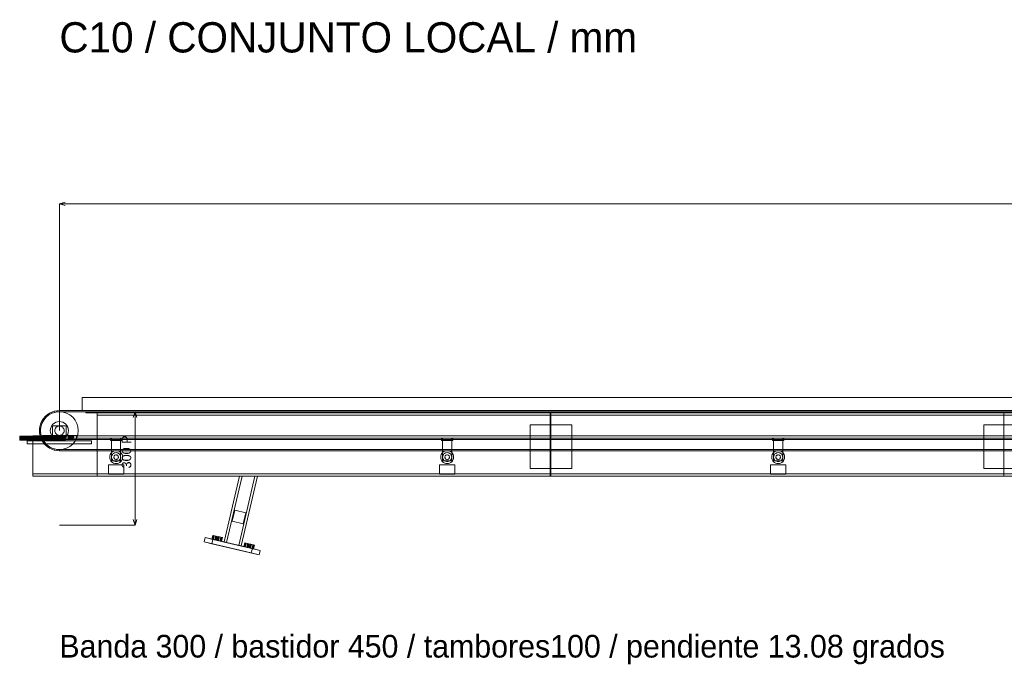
# Model space of a CAD drawing. Header units: millimetres. Extents: x -2233 to 61924, y -68080 to 6847.
# Tile 5 of 256: x -105 to 2499, y -56620 to -54913. Entities that reach past the tile are written whole.
import ezdxf

# ---------------------------------------------------------------- set-up
doc = ezdxf.new("R2010")
doc.units = ezdxf.units.MM
for name, color, linetype, lineweight in [('COTAS_P', 1, 'Continuous', 0), ('R27_C10_CONJUNTO', 7, 'Continuous', 0), ('TEXTOS', 4, 'Continuous', 0)]:
    doc.layers.add(name, color=color, linetype=linetype, lineweight=lineweight)
doc.dimstyles.new('R19_10', dxfattribs={"dimtxt": 25, "dimasz": 15, "dimexe": 15, "dimexo": 8, "dimgap": 10, "dimtad": 1, "dimtih": 1, "dimtoh": 1, "dimdsep": 46, "dimcen": 0.09, "dimadec": 0, "dimazin": 0, "dimtfac": 1, "dimtdec": 4, "dimtofl": 0, "dimtmove": 0, "dimatfit": 3, "dimfxl": 1, "dimtolj": 1, "dimtzin": 0, "dimarcsym": 0})

# ---------------------------------------------------------------- blocks, each defined once
blk = doc.blocks.new('DIM_R28_65')
at = {"layer": 'COTAS_P'}
for p, q in [((0, -55400), (15, -55395.5)), ((0, -56000), (0, -55400)), ((0, -55400), (9055.1, -55400)), ((0, -55400), (15, -55404.5)), ((9055.1, -55400), (9040.1, -55395.5)), ((9055.1, -55400), (9040.1, -55404.5)), ((9055.1, -56000), (9055.1, -55400))]:
    blk.add_line(p, q, dxfattribs=at)
blk.add_text('9055.11 P', height=25, dxfattribs=at).set_placement((4527.6, -55390))
blk = doc.blocks.new('DIM_R28_66')
at = {"layer": 'COTAS_P'}
for p, q in [((0, -55950), (200, -55950)), ((200, -55950), (195.5, -55965)), ((200, -56250), (200, -55950)), ((200, -55950), (204.5, -55965)), ((200, -56250), (195.5, -56235)), ((200, -56250), (204.5, -56235)), ((0, -56250), (200, -56250))]:
    blk.add_line(p, q, dxfattribs=at)
blk.add_text('300 P', height=25, rotation=90, dxfattribs=at).set_placement((190, -56100))

msp = doc.modelspace()

# ---------------------------------------------------------------- linework, layer by layer
at = {"layer": 'R27_C10_CONJUNTO'}
for p, q in [((60, -55912), (8995.109, -55912)), ((60, -55912), (60, -55947)), ((-37.477, -55962.523), (-32.264, -55957.952)), ((-35.355, -55964.645), (-27.779, -55958.427)), ((-32.264, -55957.952), (-26.5, -55954.101)), ((-30.438, -55960.332), (-32.264, -55957.952)), ((-25, -55956.699), (-30.438, -55960.332)), ((-27.779, -55958.427), (-19.134, -55953.806)), ((-26.5, -55954.101), (-20.282, -55951.034)), ((-25, -55956.699), (-26.5, -55954.101)), ((-19.134, -55953.806), (-25, -55956.699)), ((-20.282, -55951.034), (-13.717, -55948.806)), ((-19.134, -55953.806), (-20.282, -55951.034)), ((-19.134, -55953.806), (-9.755, -55950.961)), ((-12.941, -55951.704), (-19.134, -55953.806)), ((-13.717, -55948.806), (-6.918, -55947.453)), ((-12.941, -55951.704), (-13.717, -55948.806)), ((-6.526, -55950.428), (-12.941, -55951.704)), ((-9.755, -55950.961), (0, -55950)), ((0, -55950), (-9.755, -55950.961)), ((-6.918, -55947.453), (0, -55947)), ((-6.526, -55950.428), (-6.918, -55947.453)), ((0, -55950), (-6.526, -55950.428)), ((-6.526, -55950.428), (0, -55950)), ((0, -55947), (9055.109, -55947)), ((0, -55947), (0, -55950)), ((0, -55950), (0, -55947)), ((0, -55950), (9055.109, -55950)), ((9055.109, -55950), (0, -55950)), ((0, -55950), (9.755, -55950.961)), ((9.755, -55950.961), (0, -55950)), ((9.755, -55950.961), (19.134, -55953.806)), ((19.134, -55953.806), (27.779, -55958.427)), ((27.779, -55958.427), (35.355, -55964.645)), ((60, -55947), (8995.109, -55947)), ((70, -55950), (8985.109, -55950)), ((70, -55950), (70, -55953)), ((70, -55953), (8985.109, -55953)), ((100, -55953), (1298, -55953)), ((100, -55953), (100, -56120)), ((100, -55953), (100, -55959)), ((100, -55953), (8955.109, -55953)), ((100, -55959), (1298, -55959)), ((100, -55959), (8955.109, -55959)), ((1298, -56120), (1298, -55953)), ((1298, -55959), (1298, -55953)), ((1300, -55953), (2498, -55953)), ((1300, -55953), (1300, -56120)), ((1300, -55953), (1300, -55959)), ((1300, -55959), (2498, -55959)), ((2498, -56120), (2498, -55953)), ((2498, -55959), (2498, -55953)), ((-51.194, -55986.283), (-48.966, -55979.718)), ((-49.039, -55990.245), (-46.194, -55980.866)), ((-48.966, -55979.718), (-45.899, -55973.5)), ((-46.194, -55980.866), (-48.966, -55979.718)), ((-46.194, -55980.866), (-48.296, -55987.059)), ((-46.194, -55980.866), (-41.573, -55972.221)), ((-43.301, -55975), (-46.194, -55980.866)), ((-45.899, -55973.5), (-42.048, -55967.736)), ((-43.301, -55975), (-45.899, -55973.5)), ((-39.668, -55969.562), (-43.301, -55975)), ((-42.048, -55967.736), (-37.477, -55962.523)), ((-39.668, -55969.562), (-42.048, -55967.736)), ((-41.573, -55972.221), (-35.355, -55964.645)), ((-35.355, -55964.645), (-39.668, -55969.562)), ((-35.355, -55964.645), (-37.477, -55962.523)), ((-30.438, -55960.332), (-35.355, -55964.645)), ((-19.955, -55986.666), (-16.971, -55983.029)), ((-16.971, -55983.029), (-13.334, -55980.045)), ((-13.334, -55980.045), (-9.184, -55977.827)), ((-9.184, -55977.827), (-4.682, -55976.461)), ((-4.682, -55976.461), (0, -55976)), ((0, -55976), (4.682, -55976.461)), ((4.682, -55976.461), (9.184, -55977.827)), ((9.184, -55977.827), (13.334, -55980.045)), ((13.334, -55980.045), (16.971, -55983.029)), ((16.971, -55983.029), (19.955, -55986.666)), ((35.355, -55964.645), (41.573, -55972.221)), ((41.573, -55972.221), (46.194, -55980.866)), ((46.194, -55980.866), (49.039, -55990.245)), ((1245, -55985), (1355, -55985)), ((1245, -55985), (1245, -56100)), ((1355, -56100), (1355, -55985)), ((2445, -55985), (2555, -55985)), ((2445, -55985), (2445, -56100)), ((-53, -56000), (-52.547, -55993.082)), ((-50, -56000), (-53, -56000)), ((-52.547, -56006.918), (-53, -56000)), ((-52.547, -55993.082), (-51.194, -55986.283)), ((-49.572, -55993.474), (-52.547, -55993.082)), ((-49.572, -56006.526), (-52.547, -56006.918)), ((-51.194, -56013.717), (-52.547, -56006.918)), ((-48.296, -55987.059), (-51.194, -55986.283)), ((-50, -56000), (-49.039, -55990.245)), ((-49.572, -55993.474), (-50, -56000)), ((-49.039, -56009.755), (-50, -56000)), ((-50, -56000), (-49.572, -56006.526)), ((-48.296, -55987.059), (-49.572, -55993.474)), ((-49.572, -56006.526), (-48.296, -56012.941)), ((-46.194, -56019.134), (-49.039, -56009.755)), ((-24, -56000), (-23.539, -55995.318)), ((-23.539, -56004.682), (-24, -56000)), ((-23.539, -55995.318), (-22.173, -55990.816)), ((-22.173, -56009.184), (-23.539, -56004.682)), ((-22.173, -55990.816), (-19.955, -55986.666)), ((-19.955, -56013.334), (-22.173, -56009.184)), ((-18, -55987), (18, -55987)), ((-18, -55987), (-18, -56013)), ((-12.5, -56000), (-12.26, -55997.561)), ((-12.26, -56002.439), (-12.5, -56000)), ((-12.26, -55997.561), (-11.548, -55995.216)), ((-11.548, -56004.784), (-12.26, -56002.439)), ((-11.548, -55995.216), (-10.393, -55993.055)), ((-10.393, -56006.945), (-11.548, -56004.784)), ((-10.393, -55993.055), (-8.839, -55991.161)), ((-8.839, -56008.839), (-10.393, -56006.945)), ((-8.839, -55991.161), (-6.945, -55989.607)), ((-6.945, -56010.393), (-8.839, -56008.839)), ((-6.945, -55989.607), (-4.784, -55988.452)), ((-4.784, -56011.548), (-6.945, -56010.393)), ((-4.784, -55988.452), (-2.439, -55987.74)), ((-2.439, -56012.26), (-4.784, -56011.548)), ((-2.439, -55987.74), (0, -55987.5)), ((0, -55987.5), (2.439, -55987.74)), ((2.439, -55987.74), (4.784, -55988.452)), ((4.784, -56011.548), (2.439, -56012.26)), ((4.784, -55988.452), (6.945, -55989.607)), ((6.945, -56010.393), (4.784, -56011.548)), ((6.945, -55989.607), (8.839, -55991.161)), ((8.839, -56008.839), (6.945, -56010.393)), ((8.839, -55991.161), (10.393, -55993.055)), ((10.393, -56006.945), (8.839, -56008.839)), ((10.393, -55993.055), (11.548, -55995.216)), ((11.548, -56004.784), (10.393, -56006.945)), ((11.548, -55995.216), (12.26, -55997.561)), ((12.26, -56002.439), (11.548, -56004.784)), ((12.26, -55997.561), (12.5, -56000)), ((12.5, -56000), (12.26, -56002.439)), ((18, -56013), (18, -55987)), ((19.955, -55986.666), (22.173, -55990.816)), ((22.173, -56009.184), (19.955, -56013.334)), ((22.173, -55990.816), (23.539, -55995.318)), ((23.539, -56004.682), (22.173, -56009.184)), ((23.539, -55995.318), (24, -56000)), ((24, -56000), (23.539, -56004.682)), ((49.039, -56009.755), (46.194, -56019.134)), ((49.039, -55990.245), (50, -56000)), ((50, -56000), (49.039, -56009.755)), ((-105, -56015.096), (-105, -56015)), ((-105, -56015), (15, -56015)), ((-105, -56015.381), (-105, -56015.096)), ((-105, -56015.096), (15, -56015.096)), ((-105, -56015.843), (-105, -56015.381)), ((-105, -56015.381), (15, -56015.381)), ((-105, -56016.464), (-105, -56015.843)), ((-105, -56015.843), (15, -56015.843)), ((-105, -56017.222), (-105, -56016.464)), ((-105, -56016.464), (15, -56016.464)), ((-105, -56018.087), (-105, -56017.222)), ((-105, -56017.222), (15, -56017.222)), ((-105, -56019.025), (-105, -56018.087)), ((-105, -56018.087), (15, -56018.087)), ((-105, -56020), (-105, -56019.025)), ((-105, -56019.025), (15, -56019.025)), ((-105, -56020.975), (-105, -56020)), ((15, -56020), (-105, -56020)), ((-105, -56020.975), (-105, -56021.913)), ((-105, -56020.975), (15, -56020.975)), ((-105, -56021.913), (-105, -56022.778)), ((-105, -56021.913), (15, -56021.913)), ((-105, -56022.778), (-105, -56023.536)), ((-105, -56022.778), (15, -56022.778)), ((-105, -56023.536), (-105, -56024.157)), ((-105, -56023.536), (15, -56023.536)), ((-105, -56024.157), (-105, -56024.619)), ((-105, -56024.157), (15, -56024.157)), ((-105, -56024.619), (-105, -56024.904)), ((-105, -56024.619), (15, -56024.619)), ((-105, -56024.904), (-105, -56025)), ((-105, -56024.904), (15, -56024.904)), ((-105, -56025), (15, -56025)), ((-85, -56027), (85, -56027)), ((-85, -56027), (-85, -56035)), ((-85, -56035), (85, -56035)), ((-70, -56014), (9125.109, -56014)), ((-70, -56014), (-70, -56020)), ((-70, -56020), (9125.109, -56020)), ((-70, -56023), (9125.109, -56023)), ((-70, -56023), (-70, -56120)), ((-48.296, -56012.941), (-51.194, -56013.717)), ((-48.966, -56020.282), (-51.194, -56013.717)), ((-46.194, -56019.134), (-48.966, -56020.282)), ((-45.899, -56026.5), (-48.966, -56020.282)), ((-48.296, -56012.941), (-46.194, -56019.134)), ((-41.573, -56027.779), (-46.194, -56019.134)), ((-46.194, -56019.134), (-43.301, -56025)), ((-43.301, -56025), (-45.899, -56026.5)), ((-42.048, -56032.264), (-45.899, -56026.5)), ((-45, -56013), (45, -56013)), ((-45, -56013), (-45, -56023)), ((-45, -56023), (45, -56023)), ((-43.301, -56025), (-39.668, -56030.438)), ((-39.668, -56030.438), (-42.048, -56032.264)), ((-37.477, -56037.477), (-42.048, -56032.264)), ((-35.355, -56035.355), (-41.573, -56027.779)), ((-39.668, -56030.438), (-35.355, -56035.355)), ((-35.355, -56035.355), (-37.477, -56037.477)), ((-32.264, -56042.048), (-37.477, -56037.477)), ((-37, -56013.077), (-37, -56013)), ((-37, -56013), (-23, -56013)), ((-37, -56013.304), (-37, -56013.077)), ((-37, -56013.077), (-23, -56013.077)), ((-37, -56013.674), (-37, -56013.304)), ((-37, -56013.304), (-23, -56013.304)), ((-37, -56014.172), (-37, -56013.674)), ((-37, -56013.674), (-23, -56013.674)), ((-37, -56014.778), (-37, -56014.172)), ((-37, -56014.172), (-23, -56014.172)), ((-37, -56015.469), (-37, -56014.778)), ((-37, -56014.778), (-23, -56014.778)), ((-37, -56016.22), (-37, -56015.469)), ((-37, -56015.469), (-23, -56015.469)), ((-37, -56017), (-37, -56016.22)), ((-37, -56016.22), (-23, -56016.22)), ((-37, -56017.78), (-37, -56017)), ((-23, -56017), (-37, -56017)), ((-37, -56017.78), (-37, -56018.531)), ((-37, -56017.78), (-23, -56017.78)), ((-37, -56018.531), (-37, -56019.222)), ((-37, -56018.531), (-23, -56018.531)), ((-37, -56019.222), (-37, -56019.828)), ((-37, -56019.222), (-23, -56019.222)), ((-37, -56019.828), (-37, -56020.326)), ((-37, -56019.828), (-23, -56019.828)), ((-37, -56020.326), (-37, -56020.696)), ((-37, -56020.326), (-23, -56020.326)), ((-37, -56020.696), (-37, -56020.923)), ((-37, -56020.696), (-23, -56020.696)), ((-37, -56020.923), (-37, -56021)), ((-37, -56020.923), (-23, -56020.923)), ((-37, -56021), (-23, -56021)), ((-27.779, -56041.573), (-35.355, -56035.355)), ((-35.355, -56035.355), (-30.438, -56039.668)), ((-23, -56013.077), (-23, -56013)), ((-23, -56013.304), (-23, -56013.077)), ((-23, -56013.674), (-23, -56013.304)), ((-23, -56014.172), (-23, -56013.674)), ((-23, -56014.778), (-23, -56014.172)), ((-23, -56015.469), (-23, -56014.778)), ((-23, -56016.22), (-23, -56015.469)), ((-23, -56017), (-23, -56016.22)), ((-23, -56017), (-23, -56017.78)), ((-23, -56017.78), (-23, -56018.531)), ((-23, -56018.531), (-23, -56019.222)), ((-23, -56019.222), (-23, -56019.828)), ((-23, -56019.828), (-23, -56020.326)), ((-23, -56020.326), (-23, -56020.696)), ((-23, -56020.696), (-23, -56020.923)), ((-23, -56020.923), (-23, -56021)), ((-16.971, -56016.971), (-19.955, -56013.334)), ((-18, -56013), (18, -56013)), ((-13.334, -56019.955), (-16.971, -56016.971)), ((-9.184, -56022.173), (-13.334, -56019.955)), ((-4.682, -56023.539), (-9.184, -56022.173)), ((0, -56024), (-4.682, -56023.539)), ((0, -56012.5), (-2.439, -56012.26)), ((2.439, -56012.26), (0, -56012.5)), ((4.682, -56023.539), (0, -56024)), ((9.184, -56022.173), (4.682, -56023.539)), ((13.334, -56019.955), (9.184, -56022.173)), ((16.971, -56016.971), (13.334, -56019.955)), ((15, -56015.096), (15, -56015)), ((15, -56015.381), (15, -56015.096)), ((15, -56015.843), (15, -56015.381)), ((15, -56016.464), (15, -56015.843)), ((15, -56017.222), (15, -56016.464)), ((15, -56018.087), (15, -56017.222)), ((15, -56019.025), (15, -56018.087)), ((15, -56020), (15, -56019.025)), ((15, -56020), (15, -56020.975)), ((15, -56020.975), (15, -56021.913)), ((15, -56021.913), (15, -56022.778)), ((15, -56022.778), (15, -56023.536)), ((15, -56023.536), (15, -56024.157)), ((15, -56024.157), (15, -56024.619)), ((15, -56024.619), (15, -56024.904)), ((15, -56024.904), (15, -56025)), ((19.955, -56013.334), (16.971, -56016.971)), ((23, -56013.077), (23, -56013)), ((23, -56013), (37, -56013)), ((23, -56013.304), (23, -56013.077)), ((23, -56013.077), (37, -56013.077)), ((23, -56013.674), (23, -56013.304)), ((23, -56013.304), (37, -56013.304)), ((23, -56014.172), (23, -56013.674)), ((23, -56013.674), (37, -56013.674)), ((23, -56014.778), (23, -56014.172)), ((23, -56014.172), (37, -56014.172)), ((23, -56015.469), (23, -56014.778)), ((23, -56014.778), (37, -56014.778)), ((23, -56016.22), (23, -56015.469)), ((23, -56015.469), (37, -56015.469)), ((23, -56017), (23, -56016.22)), ((23, -56016.22), (37, -56016.22)), ((23, -56017.78), (23, -56017)), ((37, -56017), (23, -56017)), ((23, -56017.78), (23, -56018.531)), ((23, -56017.78), (37, -56017.78)), ((23, -56018.531), (23, -56019.222)), ((23, -56018.531), (37, -56018.531)), ((23, -56019.222), (23, -56019.828)), ((23, -56019.222), (37, -56019.222)), ((23, -56019.828), (23, -56020.326)), ((23, -56019.828), (37, -56019.828)), ((23, -56020.326), (23, -56020.696)), ((23, -56020.326), (37, -56020.326)), ((23, -56020.696), (23, -56020.923)), ((23, -56020.696), (37, -56020.696)), ((23, -56020.923), (23, -56021)), ((23, -56020.923), (37, -56020.923)), ((23, -56021), (37, -56021)), ((35.355, -56035.355), (27.779, -56041.573)), ((41.573, -56027.779), (35.355, -56035.355)), ((37, -56013.077), (37, -56013)), ((37, -56013.304), (37, -56013.077)), ((37, -56013.674), (37, -56013.304)), ((37, -56014.172), (37, -56013.674)), ((37, -56014.778), (37, -56014.172)), ((37, -56015.469), (37, -56014.778)), ((37, -56016.22), (37, -56015.469)), ((37, -56017), (37, -56016.22)), ((37, -56017), (37, -56017.78)), ((37, -56017.78), (37, -56018.531)), ((37, -56018.531), (37, -56019.222)), ((37, -56019.222), (37, -56019.828)), ((37, -56019.828), (37, -56020.326)), ((37, -56020.326), (37, -56020.696)), ((37, -56020.696), (37, -56020.923)), ((37, -56020.923), (37, -56021)), ((46.194, -56019.134), (41.573, -56027.779)), ((45, -56023), (45, -56013)), ((85, -56035), (85, -56027)), ((135, -56020), (165, -56020)), ((135, -56020), (135, -56026)), ((135, -56026), (165, -56026)), ((138, -56020), (162, -56020)), ((138, -56020), (138, -56080)), ((162, -56080), (162, -56020)), ((165, -56026), (165, -56020)), ((1010.511, -56020), (1040.511, -56020)), ((1010.511, -56020), (1010.511, -56026)), ((1010.511, -56026), (1040.511, -56026)), ((1013.511, -56020), (1037.511, -56020)), ((1013.511, -56020), (1013.511, -56080)), ((1037.511, -56080), (1037.511, -56020)), ((1040.511, -56026), (1040.511, -56020)), ((1886.022, -56020), (1916.022, -56020)), ((1886.022, -56020), (1886.022, -56026)), ((1886.022, -56026), (1916.022, -56026)), ((1889.022, -56020), (1913.022, -56020)), ((1889.022, -56020), (1889.022, -56080)), ((1913.022, -56080), (1913.022, -56020)), ((1916.022, -56026), (1916.022, -56020)), ((-30.438, -56039.668), (-32.264, -56042.048)), ((-26.5, -56045.899), (-32.264, -56042.048)), ((-30.438, -56039.668), (-25, -56043.301)), ((-19.134, -56046.194), (-27.779, -56041.573)), ((-25, -56043.301), (-26.5, -56045.899)), ((-20.282, -56048.966), (-26.5, -56045.899)), ((-25, -56043.301), (-19.134, -56046.194)), ((-19.134, -56046.194), (-20.282, -56048.966)), ((-13.717, -56051.194), (-20.282, -56048.966)), ((-9.755, -56049.039), (-19.134, -56046.194)), ((-19.134, -56046.194), (-12.941, -56048.296)), ((-12.941, -56048.296), (-13.717, -56051.194)), ((-6.918, -56052.547), (-13.717, -56051.194)), ((-12.941, -56048.296), (-6.526, -56049.572)), ((0, -56050), (-9.755, -56049.039)), ((-9.755, -56049.039), (0, -56050)), ((-6.526, -56049.572), (-6.918, -56052.547)), ((0, -56053), (-6.918, -56052.547)), ((-6.526, -56049.572), (0, -56050)), ((0, -56050), (-6.526, -56049.572)), ((9.755, -56049.039), (0, -56050)), ((0, -56050), (9.755, -56049.039)), ((0, -56050), (9055.109, -56050)), ((9055.109, -56050), (0, -56050)), ((0, -56050), (0, -56053)), ((0, -56053), (0, -56050)), ((0, -56053), (9055.109, -56053)), ((19.134, -56046.194), (9.755, -56049.039)), ((27.779, -56041.573), (19.134, -56046.194)), ((133.327, -56066.683), (134.294, -56063.494)), ((134.294, -56063.494), (135.865, -56060.555)), ((135.865, -56060.555), (137.979, -56057.979)), ((137.979, -56057.979), (140.555, -56055.865)), ((138.913, -56065.408), (140.022, -56063.333)), ((140.022, -56063.333), (141.515, -56061.515)), ((140.555, -56055.865), (143.494, -56054.294)), ((141.515, -56061.515), (143.333, -56060.022)), ((143.333, -56060.022), (145.408, -56058.913)), ((143.494, -56054.294), (146.683, -56053.327)), ((145.408, -56058.913), (147.659, -56058.231)), ((146.683, -56053.327), (150, -56053)), ((147.659, -56058.231), (150, -56058)), ((147.704, -56064.457), (148.829, -56064.115)), ((148.829, -56064.115), (150, -56064)), ((150, -56053), (153.317, -56053.327)), ((150, -56058), (152.341, -56058.231)), ((150, -56064), (151.171, -56064.115)), ((151.171, -56064.115), (152.296, -56064.457)), ((152.341, -56058.231), (154.592, -56058.913)), ((153.317, -56053.327), (156.506, -56054.294)), ((154.592, -56058.913), (156.667, -56060.022)), ((156.506, -56054.294), (159.445, -56055.865)), ((156.667, -56060.022), (158.485, -56061.515)), ((158.485, -56061.515), (159.978, -56063.333)), ((159.445, -56055.865), (162.021, -56057.979)), ((159.978, -56063.333), (161.087, -56065.408)), ((162.021, -56057.979), (164.135, -56060.555)), ((164.135, -56060.555), (165.706, -56063.494)), ((165.706, -56063.494), (166.673, -56066.683)), ((1008.838, -56066.683), (1009.805, -56063.494)), ((1009.805, -56063.494), (1011.376, -56060.555)), ((1011.376, -56060.555), (1013.49, -56057.979)), ((1013.49, -56057.979), (1016.066, -56055.865)), ((1014.424, -56065.408), (1015.533, -56063.333)), ((1015.533, -56063.333), (1017.026, -56061.515)), ((1016.066, -56055.865), (1019.005, -56054.294)), ((1017.026, -56061.515), (1018.844, -56060.022)), ((1018.844, -56060.022), (1020.919, -56058.913)), ((1019.005, -56054.294), (1022.194, -56053.327)), ((1020.919, -56058.913), (1023.17, -56058.231)), ((1022.194, -56053.327), (1025.511, -56053)), ((1023.17, -56058.231), (1025.511, -56058)), ((1023.215, -56064.457), (1024.34, -56064.115)), ((1024.34, -56064.115), (1025.511, -56064)), ((1025.511, -56053), (1028.827, -56053.327)), ((1025.511, -56058), (1027.852, -56058.231)), ((1025.511, -56064), (1026.681, -56064.115)), ((1026.681, -56064.115), (1027.807, -56064.457)), ((1027.852, -56058.231), (1030.103, -56058.913)), ((1028.827, -56053.327), (1032.017, -56054.294)), ((1030.103, -56058.913), (1032.178, -56060.022)), ((1032.017, -56054.294), (1034.956, -56055.865)), ((1032.178, -56060.022), (1033.996, -56061.515)), ((1033.996, -56061.515), (1035.489, -56063.333)), ((1034.956, -56055.865), (1037.532, -56057.979)), ((1035.489, -56063.333), (1036.597, -56065.408)), ((1037.532, -56057.979), (1039.646, -56060.555)), ((1039.646, -56060.555), (1041.217, -56063.494)), ((1041.217, -56063.494), (1042.184, -56066.683)), ((1884.348, -56066.683), (1885.316, -56063.494)), ((1885.316, -56063.494), (1886.887, -56060.555)), ((1886.887, -56060.555), (1889.001, -56057.979)), ((1889.001, -56057.979), (1891.577, -56055.865)), ((1889.935, -56065.408), (1891.044, -56063.333)), ((1891.044, -56063.333), (1892.537, -56061.515)), ((1891.577, -56055.865), (1894.516, -56054.294)), ((1892.537, -56061.515), (1894.355, -56060.022)), ((1894.355, -56060.022), (1896.43, -56058.913)), ((1894.516, -56054.294), (1897.705, -56053.327)), ((1896.43, -56058.913), (1898.681, -56058.231)), ((1897.705, -56053.327), (1901.022, -56053)), ((1898.681, -56058.231), (1901.022, -56058)), ((1898.726, -56064.457), (1899.851, -56064.115)), ((1899.851, -56064.115), (1901.022, -56064)), ((1901.022, -56053), (1904.338, -56053.327)), ((1901.022, -56058), (1903.363, -56058.231)), ((1901.022, -56064), (1902.192, -56064.115)), ((1902.192, -56064.115), (1903.318, -56064.457)), ((1903.363, -56058.231), (1905.614, -56058.913)), ((1904.338, -56053.327), (1907.527, -56054.294)), ((1905.614, -56058.913), (1907.689, -56060.022)), ((1907.527, -56054.294), (1910.467, -56055.865)), ((1907.689, -56060.022), (1909.507, -56061.515)), ((1909.507, -56061.515), (1910.999, -56063.333)), ((1910.467, -56055.865), (1913.043, -56057.979)), ((1910.999, -56063.333), (1912.108, -56065.408)), ((1913.043, -56057.979), (1915.157, -56060.555)), ((1915.157, -56060.555), (1916.728, -56063.494)), ((1916.728, -56063.494), (1917.695, -56066.683)), ((130, -56090), (170, -56090)), ((130, -56090), (130, -56115)), ((133, -56070), (133.327, -56066.683)), ((133.327, -56073.317), (133, -56070)), ((134.294, -56076.506), (133.327, -56073.317)), ((135.865, -56079.445), (134.294, -56076.506)), ((137.979, -56082.021), (135.865, -56079.445)), ((140.555, -56084.135), (137.979, -56082.021)), ((138, -56070), (138.231, -56067.659)), ((138.231, -56072.341), (138, -56070)), ((138, -56080), (162, -56080)), ((138.231, -56067.659), (138.913, -56065.408)), ((138.913, -56074.592), (138.231, -56072.341)), ((140.022, -56076.667), (138.913, -56074.592)), ((141.515, -56078.485), (140.022, -56076.667)), ((143.494, -56085.706), (140.555, -56084.135)), ((143.333, -56079.978), (141.515, -56078.485)), ((145.408, -56081.087), (143.333, -56079.978)), ((146.683, -56086.673), (143.494, -56085.706)), ((144, -56070), (144.115, -56068.829)), ((144.115, -56071.171), (144, -56070)), ((144.115, -56068.829), (144.457, -56067.704)), ((144.457, -56072.296), (144.115, -56071.171)), ((144.457, -56067.704), (145.011, -56066.667)), ((145.011, -56073.333), (144.457, -56072.296)), ((145.011, -56066.667), (145.757, -56065.757)), ((145.757, -56074.243), (145.011, -56073.333)), ((147.659, -56081.769), (145.408, -56081.087)), ((145.757, -56065.757), (146.667, -56065.011)), ((146.667, -56074.989), (145.757, -56074.243)), ((146.667, -56065.011), (147.704, -56064.457)), ((147.704, -56075.543), (146.667, -56074.989)), ((150, -56087), (146.683, -56086.673)), ((150, -56082), (147.659, -56081.769)), ((148.829, -56075.885), (147.704, -56075.543)), ((150, -56076), (148.829, -56075.885)), ((151.171, -56075.885), (150, -56076)), ((152.341, -56081.769), (150, -56082)), ((153.317, -56086.673), (150, -56087)), ((152.296, -56075.543), (151.171, -56075.885)), ((152.296, -56064.457), (153.333, -56065.011)), ((153.333, -56074.989), (152.296, -56075.543)), ((154.592, -56081.087), (152.341, -56081.769)), ((156.506, -56085.706), (153.317, -56086.673)), ((153.333, -56065.011), (154.243, -56065.757)), ((154.243, -56074.243), (153.333, -56074.989)), ((154.243, -56065.757), (154.989, -56066.667)), ((154.989, -56073.333), (154.243, -56074.243)), ((156.667, -56079.978), (154.592, -56081.087)), ((154.989, -56066.667), (155.543, -56067.704)), ((155.543, -56072.296), (154.989, -56073.333)), ((155.543, -56067.704), (155.885, -56068.829)), ((155.885, -56071.171), (155.543, -56072.296)), ((155.885, -56068.829), (156, -56070)), ((156, -56070), (155.885, -56071.171)), ((159.445, -56084.135), (156.506, -56085.706)), ((158.485, -56078.485), (156.667, -56079.978)), ((159.978, -56076.667), (158.485, -56078.485)), ((162.021, -56082.021), (159.445, -56084.135)), ((161.087, -56074.592), (159.978, -56076.667)), ((161.087, -56065.408), (161.769, -56067.659)), ((161.769, -56072.341), (161.087, -56074.592)), ((161.769, -56067.659), (162, -56070)), ((162, -56070), (161.769, -56072.341)), ((164.135, -56079.445), (162.021, -56082.021)), ((165.706, -56076.506), (164.135, -56079.445)), ((166.673, -56073.317), (165.706, -56076.506)), ((166.673, -56066.683), (167, -56070)), ((167, -56070), (166.673, -56073.317)), ((170, -56115), (170, -56090)), ((1005.511, -56090), (1045.511, -56090)), ((1005.511, -56090), (1005.511, -56115)), ((1008.511, -56070), (1008.838, -56066.683)), ((1008.838, -56073.317), (1008.511, -56070)), ((1009.805, -56076.506), (1008.838, -56073.317)), ((1011.376, -56079.445), (1009.805, -56076.506)), ((1013.49, -56082.021), (1011.376, -56079.445)), ((1016.066, -56084.135), (1013.49, -56082.021)), ((1013.511, -56070), (1013.741, -56067.659)), ((1013.741, -56072.341), (1013.511, -56070)), ((1013.511, -56080), (1037.511, -56080)), ((1013.741, -56067.659), (1014.424, -56065.408)), ((1014.424, -56074.592), (1013.741, -56072.341)), ((1015.533, -56076.667), (1014.424, -56074.592)), ((1017.026, -56078.485), (1015.533, -56076.667)), ((1019.005, -56085.706), (1016.066, -56084.135)), ((1018.844, -56079.978), (1017.026, -56078.485)), ((1020.919, -56081.087), (1018.844, -56079.978)), ((1022.194, -56086.673), (1019.005, -56085.706)), ((1019.511, -56070), (1019.626, -56068.829)), ((1019.626, -56071.171), (1019.511, -56070)), ((1019.626, -56068.829), (1019.968, -56067.704)), ((1019.968, -56072.296), (1019.626, -56071.171)), ((1019.968, -56067.704), (1020.522, -56066.667)), ((1020.522, -56073.333), (1019.968, -56072.296)), ((1020.522, -56066.667), (1021.268, -56065.757)), ((1021.268, -56074.243), (1020.522, -56073.333)), ((1023.17, -56081.769), (1020.919, -56081.087)), ((1021.268, -56065.757), (1022.177, -56065.011)), ((1022.177, -56074.989), (1021.268, -56074.243)), ((1022.177, -56065.011), (1023.215, -56064.457)), ((1023.215, -56075.543), (1022.177, -56074.989)), ((1025.511, -56087), (1022.194, -56086.673)), ((1025.511, -56082), (1023.17, -56081.769)), ((1024.34, -56075.885), (1023.215, -56075.543)), ((1025.511, -56076), (1024.34, -56075.885)), ((1026.681, -56075.885), (1025.511, -56076)), ((1027.852, -56081.769), (1025.511, -56082)), ((1028.827, -56086.673), (1025.511, -56087)), ((1027.807, -56075.543), (1026.681, -56075.885)), ((1027.807, -56064.457), (1028.844, -56065.011)), ((1028.844, -56074.989), (1027.807, -56075.543)), ((1030.103, -56081.087), (1027.852, -56081.769)), ((1032.017, -56085.706), (1028.827, -56086.673)), ((1028.844, -56065.011), (1029.754, -56065.757)), ((1029.754, -56074.243), (1028.844, -56074.989)), ((1029.754, -56065.757), (1030.5, -56066.667)), ((1030.5, -56073.333), (1029.754, -56074.243)), ((1032.178, -56079.978), (1030.103, -56081.087)), ((1030.5, -56066.667), (1031.054, -56067.704)), ((1031.054, -56072.296), (1030.5, -56073.333)), ((1031.054, -56067.704), (1031.396, -56068.829)), ((1031.396, -56071.171), (1031.054, -56072.296)), ((1031.396, -56068.829), (1031.511, -56070)), ((1031.511, -56070), (1031.396, -56071.171)), ((1034.956, -56084.135), (1032.017, -56085.706)), ((1033.996, -56078.485), (1032.178, -56079.978)), ((1035.489, -56076.667), (1033.996, -56078.485)), ((1037.532, -56082.021), (1034.956, -56084.135)), ((1036.597, -56074.592), (1035.489, -56076.667)), ((1036.597, -56065.408), (1037.28, -56067.659)), ((1037.28, -56072.341), (1036.597, -56074.592)), ((1037.28, -56067.659), (1037.511, -56070)), ((1037.511, -56070), (1037.28, -56072.341)), ((1039.646, -56079.445), (1037.532, -56082.021)), ((1041.217, -56076.506), (1039.646, -56079.445)), ((1042.184, -56073.317), (1041.217, -56076.506)), ((1042.184, -56066.683), (1042.511, -56070)), ((1042.511, -56070), (1042.184, -56073.317)), ((1045.511, -56115), (1045.511, -56090)), ((1881.022, -56090), (1921.022, -56090)), ((1881.022, -56090), (1881.022, -56115)), ((1884.022, -56070), (1884.348, -56066.683)), ((1884.348, -56073.317), (1884.022, -56070)), ((1885.316, -56076.506), (1884.348, -56073.317)), ((1886.887, -56079.445), (1885.316, -56076.506)), ((1889.001, -56082.021), (1886.887, -56079.445)), ((1891.577, -56084.135), (1889.001, -56082.021)), ((1889.022, -56070), (1889.252, -56067.659)), ((1889.252, -56072.341), (1889.022, -56070)), ((1889.022, -56080), (1913.022, -56080)), ((1889.252, -56067.659), (1889.935, -56065.408)), ((1889.935, -56074.592), (1889.252, -56072.341)), ((1891.044, -56076.667), (1889.935, -56074.592)), ((1892.537, -56078.485), (1891.044, -56076.667)), ((1894.516, -56085.706), (1891.577, -56084.135)), ((1894.355, -56079.978), (1892.537, -56078.485)), ((1896.43, -56081.087), (1894.355, -56079.978)), ((1897.705, -56086.673), (1894.516, -56085.706)), ((1895.022, -56070), (1895.137, -56068.829)), ((1895.137, -56071.171), (1895.022, -56070)), ((1895.137, -56068.829), (1895.479, -56067.704)), ((1895.479, -56072.296), (1895.137, -56071.171)), ((1895.479, -56067.704), (1896.033, -56066.667)), ((1896.033, -56073.333), (1895.479, -56072.296)), ((1896.033, -56066.667), (1896.779, -56065.757)), ((1896.779, -56074.243), (1896.033, -56073.333)), ((1898.681, -56081.769), (1896.43, -56081.087)), ((1896.779, -56065.757), (1897.688, -56065.011)), ((1897.688, -56074.989), (1896.779, -56074.243)), ((1897.688, -56065.011), (1898.726, -56064.457)), ((1898.726, -56075.543), (1897.688, -56074.989)), ((1901.022, -56087), (1897.705, -56086.673)), ((1901.022, -56082), (1898.681, -56081.769)), ((1899.851, -56075.885), (1898.726, -56075.543)), ((1901.022, -56076), (1899.851, -56075.885)), ((1902.192, -56075.885), (1901.022, -56076)), ((1903.363, -56081.769), (1901.022, -56082)), ((1904.338, -56086.673), (1901.022, -56087)), ((1903.318, -56075.543), (1902.192, -56075.885)), ((1903.318, -56064.457), (1904.355, -56065.011)), ((1904.355, -56074.989), (1903.318, -56075.543)), ((1905.614, -56081.087), (1903.363, -56081.769)), ((1907.527, -56085.706), (1904.338, -56086.673)), ((1904.355, -56065.011), (1905.264, -56065.757)), ((1905.264, -56074.243), (1904.355, -56074.989)), ((1905.264, -56065.757), (1906.011, -56066.667)), ((1906.011, -56073.333), (1905.264, -56074.243)), ((1907.689, -56079.978), (1905.614, -56081.087)), ((1906.011, -56066.667), (1906.565, -56067.704)), ((1906.565, -56072.296), (1906.011, -56073.333)), ((1906.565, -56067.704), (1906.907, -56068.829)), ((1906.907, -56071.171), (1906.565, -56072.296)), ((1906.907, -56068.829), (1907.022, -56070)), ((1907.022, -56070), (1906.907, -56071.171)), ((1910.467, -56084.135), (1907.527, -56085.706)), ((1909.507, -56078.485), (1907.689, -56079.978)), ((1910.999, -56076.667), (1909.507, -56078.485)), ((1913.043, -56082.021), (1910.467, -56084.135)), ((1912.108, -56074.592), (1910.999, -56076.667)), ((1912.108, -56065.408), (1912.791, -56067.659)), ((1912.791, -56072.341), (1912.108, -56074.592)), ((1912.791, -56067.659), (1913.022, -56070)), ((1913.022, -56070), (1912.791, -56072.341)), ((1915.157, -56079.445), (1913.043, -56082.021)), ((1916.728, -56076.506), (1915.157, -56079.445)), ((1917.695, -56073.317), (1916.728, -56076.506)), ((1917.695, -56066.683), (1918.022, -56070)), ((1918.022, -56070), (1917.695, -56073.317)), ((1921.022, -56115), (1921.022, -56090)), ((-70, -56114), (9125.109, -56114)), ((-70, -56114), (-70, -56120)), ((130, -56115), (170, -56115)), ((1005.511, -56115), (1045.511, -56115)), ((1245, -56100), (1355, -56100)), ((1881.022, -56115), (1921.022, -56115)), ((2445, -56100), (2555, -56100)), ((-70, -56120), (9125.109, -56120)), ((100, -56120), (1298, -56120)), ((435.855, -56294.315), (476.371, -56120)), ((442.26, -56295.804), (483.122, -56120)), ((474.287, -56303.248), (516.878, -56120)), ((483.122, -56120), (476.371, -56120)), ((476.371, -56120), (516.878, -56120)), ((523.629, -56120), (480.692, -56304.737)), ((523.629, -56120), (483.122, -56120)), ((516.878, -56120), (523.629, -56120)), ((1300, -56120), (2498, -56120)), ((463.585, -56210.415), (456.794, -56239.636)), ((492.806, -56217.207), (463.585, -56210.415)), ((486.015, -56246.428), (492.806, -56217.207)), ((456.794, -56239.636), (486.015, -56246.428)), ((382.697, -56294.28), (385.414, -56282.592)), ((507.599, -56323.31), (382.697, -56294.28)), ((382.697, -56294.28), (403.514, -56299.118)), ((406.231, -56287.43), (385.414, -56282.592)), ((385.414, -56282.592), (510.316, -56311.622)), ((405.452, -56276.982), (403.189, -56286.723)), ((405.239, -56287.199), (403.189, -56286.723)), ((403.189, -56286.723), (406.903, -56287.586)), ((403.514, -56299.118), (406.231, -56287.43)), ((405.239, -56287.199), (407.503, -56277.459)), ((411.004, -56288.539), (405.239, -56287.199)), ((405.452, -56276.982), (407.503, -56277.459)), ((409.167, -56277.846), (405.452, -56276.982)), ((531.133, -56316.46), (406.231, -56287.43)), ((406.903, -56287.586), (409.167, -56277.846)), ((406.903, -56287.586), (412.668, -56288.926)), ((407.503, -56277.459), (413.267, -56278.799)), ((414.932, -56279.186), (409.167, -56277.846)), ((411.004, -56288.539), (413.267, -56278.799)), ((414.718, -56289.403), (411.004, -56288.539)), ((412.668, -56288.926), (414.932, -56279.186)), ((412.668, -56288.926), (414.718, -56289.403)), ((413.267, -56278.799), (416.982, -56279.662)), ((414.718, -56289.403), (416.982, -56279.662)), ((416.982, -56279.662), (414.932, -56279.186)), ((419.544, -56280.258), (417.28, -56289.998)), ((419.33, -56290.475), (417.28, -56289.998)), ((417.28, -56289.998), (420.994, -56290.861)), ((419.33, -56290.475), (421.594, -56280.734)), ((425.095, -56291.814), (419.33, -56290.475)), ((419.544, -56280.258), (421.594, -56280.734)), ((423.258, -56281.121), (419.544, -56280.258)), ((420.994, -56290.861), (423.258, -56281.121)), ((420.994, -56290.861), (426.759, -56292.201)), ((421.594, -56280.734), (427.359, -56282.074)), ((429.023, -56282.461), (423.258, -56281.121)), ((425.095, -56291.814), (427.359, -56282.074)), ((428.809, -56292.678), (425.095, -56291.814)), ((426.759, -56292.201), (429.023, -56282.461)), ((426.759, -56292.201), (428.809, -56292.678)), ((427.359, -56282.074), (431.073, -56282.937)), ((428.809, -56292.678), (431.073, -56282.937)), ((431.073, -56282.937), (429.023, -56282.461)), ((474.287, -56303.248), (435.855, -56294.315)), ((435.855, -56294.315), (442.26, -56295.804)), ((442.26, -56295.804), (480.692, -56304.737)), ((490.001, -56296.634), (487.737, -56306.374)), ((489.788, -56306.851), (492.052, -56297.11)), ((490.001, -56296.634), (492.052, -56297.11)), ((493.716, -56297.497), (490.001, -56296.634)), ((491.452, -56307.238), (493.716, -56297.497)), ((492.052, -56297.11), (497.816, -56298.45)), ((499.481, -56298.837), (493.716, -56297.497)), ((495.552, -56308.191), (497.816, -56298.45)), ((497.816, -56298.45), (501.531, -56299.314)), ((403.514, -56299.118), (528.416, -56328.149)), ((480.692, -56304.737), (474.287, -56303.248)), ((489.788, -56306.851), (487.737, -56306.374)), ((487.737, -56306.374), (491.452, -56307.238)), ((495.552, -56308.191), (489.788, -56306.851)), ((491.452, -56307.238), (497.217, -56308.577)), ((499.267, -56309.054), (495.552, -56308.191)), ((497.217, -56308.577), (499.481, -56298.837)), ((497.217, -56308.577), (499.267, -56309.054)), ((499.267, -56309.054), (501.531, -56299.314)), ((501.531, -56299.314), (499.481, -56298.837)), ((504.093, -56299.909), (501.829, -56309.649)), ((503.879, -56310.126), (501.829, -56309.649)), ((501.829, -56309.649), (505.543, -56310.513)), ((503.879, -56310.126), (506.143, -56300.386)), ((509.644, -56311.466), (503.879, -56310.126)), ((504.093, -56299.909), (506.143, -56300.386)), ((507.807, -56300.772), (504.093, -56299.909)), ((505.543, -56310.513), (507.807, -56300.772)), ((505.543, -56310.513), (511.308, -56311.853)), ((506.143, -56300.386), (511.908, -56301.725)), ((507.599, -56323.31), (510.316, -56311.622)), ((528.416, -56328.149), (507.599, -56323.31)), ((513.572, -56302.112), (507.807, -56300.772)), ((509.644, -56311.466), (511.908, -56301.725)), ((513.358, -56312.329), (509.644, -56311.466)), ((510.316, -56311.622), (531.133, -56316.46)), ((511.308, -56311.853), (513.572, -56302.112)), ((511.308, -56311.853), (513.358, -56312.329)), ((511.908, -56301.725), (515.622, -56302.589)), ((513.358, -56312.329), (515.622, -56302.589)), ((515.622, -56302.589), (513.572, -56302.112)), ((531.133, -56316.46), (528.416, -56328.149))]:
    msp.add_line(p, q, dxfattribs=at)

# ---------------------------------------------------------------- texts
at = {"layer": 'TEXTOS'}
for s, height, p in [('C10 / CONJUNTO LOCAL / mm', 80, (0, -55000)), ('Banda 300 / bastidor 450 / tambores100 / pendiente 13.08 grados', 60, (0, -56600))]:
    msp.add_text(s, height=height, dxfattribs=at).set_placement(p)

# ---------------------------------------------------------------- dimensions: what is measured, and where the dimension line sits
at = {"layer": 'COTAS_P'}
for p1, p2, distance, picture, middle in [((0, -56000), (9055.109, -56000), 600, 'DIM_R28_65', (4527.555, -55400)), ((0, -56250), (0, -55950), -200, 'DIM_R28_66', (200, -56100))]:
    dim = msp.add_aligned_dim(p1=p1, p2=p2, distance=distance, text='<> P', dimstyle='R19_10', dxfattribs=at)
    dim.commit()
    dim.dimension.update_dxf_attribs({"geometry": picture, "text_midpoint": middle})

doc.saveas('drawing.dxf')
